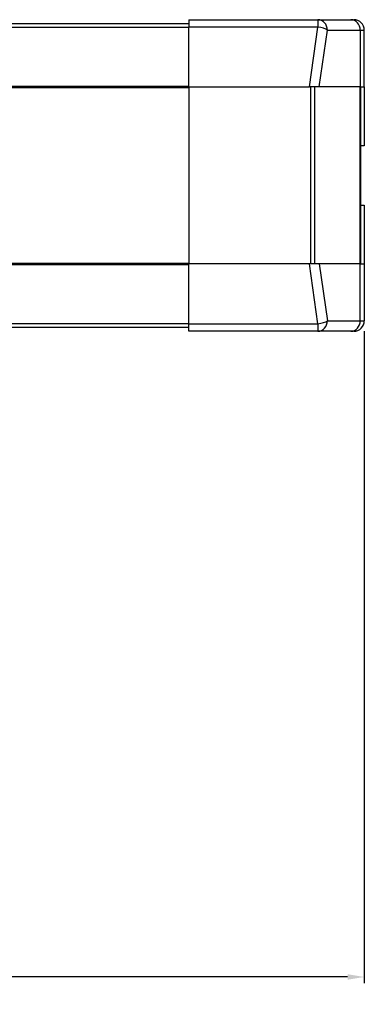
# Model space of a CAD drawing. Header units: millimetres. Extents: x 1476 to 3743, y -156 to 1447.
# Tile 19 of 70: x 2138 to 2303, y 446 to 918. Entities that reach past the tile are written whole.
import ezdxf

# ---------------------------------------------------------------- set-up
doc = ezdxf.new("R2010")
doc.units = ezdxf.units.MM
doc.dimstyles.get("Standard").update_dxf_attribs({"dimtxt": 20, "dimasz": 8, "dimexe": 3, "dimexo": 5, "dimgap": 0.09, "dimtad": 0, "dimtih": 1, "dimtoh": 1, "dimdsep": 46, "dimtxsty": 'Standard', "dimcen": 0.09, "dimadec": 0, "dimazin": 0, "dimtfac": 1, "dimtofl": 0, "dimtmove": 0, "dimatfit": 3, "dimfxl": 1, "dimtolj": 1, "dimtzin": 0, "dimarcsym": 0})

# ---------------------------------------------------------------- blocks, each defined once
blk = doc.blocks.new('*D9')
at = {"color": 0, "lineweight": -2, "transparency": 16777216}
for p, q in [((1814.99, 768.72), (1814.99, 455.66)), ((2303.09, 768.72), (2303.09, 455.66)), ((1822.99, 458.66), (2032.28, 458.66)), ((2295.09, 458.66), (2085.79, 458.66))]:
    blk.add_line(p, q, dxfattribs=at)
at = {"color": 0, "lineweight": 18, "transparency": 16777216}
for points in [[(1822.99, 459.99), (1822.99, 457.33), (1814.99, 458.66)], [(2295.09, 459.99), (2295.09, 457.33), (2303.09, 458.66)]]:
    blk.add_solid(points, dxfattribs=at)
at = {"layer": 'Defpoints', "color": 0, "lineweight": 18, "transparency": 16777216}
for p in [(1814.99, 773.72), (2303.09, 773.72), (2303.09, 458.66)]:
    blk.add_point(p, dxfattribs=at)
at = {"color": 0, "lineweight": 18, "transparency": 16777216, "insert": (2059.04, 458.66), "char_height": 20, "attachment_point": 5}
blk.add_mtext('\\A1;488', dxfattribs=at)

msp = doc.modelspace()

# ---------------------------------------------------------------- linework, layer by layer
for p, q in [((2218.787, 918.322), (2218.787, 914.757)), ((2218.787, 918.322), (2280.835, 918.322)), ((2280.835, 918.322), (2296.616, 918.322)), ((2280.835, 918.322), (2280.835, 914.757)), ((2296.616, 918.322), (2298.087, 918.322)), ((2083.036, 916.522), (2218.787, 916.522)), ((2218.787, 914.631), (2083.036, 914.631)), ((2280.835, 914.757), (2218.787, 914.757)), ((2218.787, 886.022), (2218.787, 914.757)), ((2276.712, 886.022), (2280.835, 914.757)), ((2281.428, 886.022), (2285.345, 913.322)), ((2285.345, 913.322), (2301.126, 913.322)), ((2301.126, 913.322), (2303.087, 913.322)), ((2301.126, 913.322), (2301.126, 886.022)), ((2303.087, 886.022), (2303.087, 913.322)), ((2083.036, 886.42), (2218.787, 886.42)), ((2218.787, 885.577), (2083.036, 885.577)), ((2218.787, 886.022), (2218.787, 801.022)), ((2218.787, 886.022), (2276.712, 886.022)), ((2281.428, 886.022), (2276.712, 886.022)), ((2277.341, 801.022), (2277.341, 886.022)), ((2279.155, 886.022), (2279.155, 801.022)), ((2301.126, 886.022), (2281.428, 886.022)), ((2301.101, 801.022), (2301.101, 886.022)), ((2301.126, 886.022), (2303.087, 886.022)), ((2301.287, 886.022), (2301.287, 801.022)), ((2303.087, 886.022), (2303.087, 857.822)), ((2303.087, 857.822), (2301.287, 857.822)), ((2301.287, 829.222), (2303.087, 829.222)), ((2303.087, 829.222), (2303.087, 801.022)), ((2083.533, 801.466), (2218.787, 801.466)), ((2218.787, 800.623), (2083.533, 800.623)), ((2276.712, 801.022), (2218.787, 801.022)), ((2218.787, 772.286), (2218.787, 801.022)), ((2281.428, 801.022), (2276.712, 801.022)), ((2280.835, 772.286), (2276.712, 801.022)), ((2301.126, 801.022), (2281.428, 801.022)), ((2281.428, 801.022), (2285.345, 773.722)), ((2301.126, 801.022), (2303.087, 801.022)), ((2301.126, 773.722), (2301.126, 801.022)), ((2303.087, 801.022), (2303.087, 773.722)), ((2085.783, 772.412), (2218.787, 772.412)), ((2218.787, 768.722), (2218.787, 772.286)), ((2218.787, 772.286), (2280.835, 772.286)), ((2280.835, 772.286), (2280.835, 768.722)), ((2285.345, 773.722), (2301.126, 773.722)), ((2301.126, 773.722), (2303.087, 773.722)), ((2218.787, 770.522), (2083.533, 770.522)), ((2280.835, 768.722), (2218.787, 768.722)), ((2296.616, 768.722), (2280.835, 768.722)), ((2298.087, 768.722), (2296.616, 768.722))]:
    msp.add_line(p, q)
for centre, start, end in [((2298.087, 913.322), 360, 90), ((2298.087, 773.722), 270, 0)]:
    msp.add_arc(centre, 5, start, end)
for centre, major_axis, ratio, start_param, end_param in [((2280.835, 913.322), (0, -5), 0.9019809, 1.5707963, 3.1415927), ((2296.616, 913.322), (0, -5), 0.9019809, 1.5707963, 3.1415927), ((2280.835, 913.322), (-4.949, 0.71), 0.284435, 3.608782, 4.7531768), ((2280.835, 773.722), (0, -5), 0.9019809, 0, 1.5707963), ((2280.835, 773.722), (-4.949, -0.71), 0.284435, 1.5300085, 2.6744033), ((2296.616, 773.722), (0, -5), 0.9019809, 0, 1.5707963)]:
    msp.add_ellipse(centre, major_axis=major_axis, ratio=ratio, start_param=start_param, end_param=end_param)

# ---------------------------------------------------------------- dimensions: what is measured, and where the dimension line sits
at = {"lineweight": 18}
dim = msp.add_linear_dim(base=(2303.087, 458.661), p1=(1814.987, 773.722), p2=(2303.087, 773.722), text='488', dimstyle='Standard', dxfattribs=at)
dim.commit()
dim.dimension.update_dxf_attribs({"geometry": '*D9', "text_midpoint": (2059.037, 458.661)})

doc.saveas('drawing.dxf')
